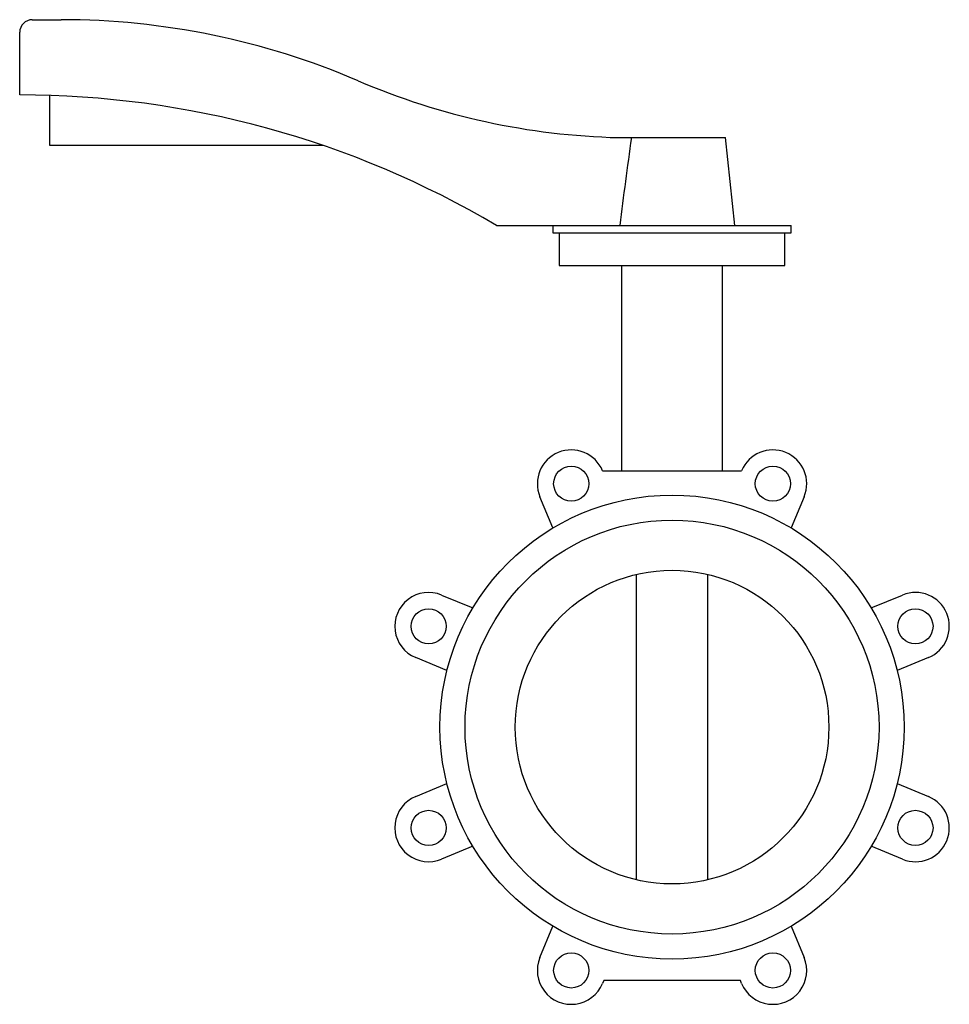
# Paper-space layout '_Sinistra' of a CAD drawing. Header units: millimetres. Extents: x -260 to 111, y -111 to 282.
import ezdxf

# ---------------------------------------------------------------- set-up
doc = ezdxf.new("R2010")
doc.units = ezdxf.units.MM

psp = doc.layouts.new('_Sinistra')

# ---------------------------------------------------------------- linework, layer by layer
at = {"color": 7, "linetype": 'Continuous', "lineweight": 25}
for p, q in [((-255, 282), (-243.51, 282)), ((-260, 252), (-260, 277)), ((-248, 231.81), (-248, 251.81)), ((-138.92, 231.81), (-248, 231.81)), ((-21.32, 235), (21.32, 235)), ((25, 200), (21.32, 235)), ((-70, 200), (47.5, 200)), ((-47.5, 200), (-47.5, 197)), ((-47.5, 197), (47.5, 197)), ((-45, 197), (-45, 184)), ((45, 184), (45, 197)), ((47.5, 197), (47.5, 200)), ((-45, 184), (45, 184)), ((-20, 102.17), (-20, 184)), ((20, 184), (20, 102.17)), ((-27.71, 102.17), (27.71, 102.17)), ((-47.49, 79.38), (-52.65, 91.84)), ((52.65, 91.84), (47.49, 79.38)), ((-14.14, -60.88), (-14.14, 60.88)), ((14.14, 60.88), (14.14, -60.88)), ((-91.84, 52.65), (-79.38, 47.49)), ((79.38, 47.49), (91.84, 52.65)), ((-89.71, 22.55), (-102.17, 27.71)), ((102.17, 27.71), (89.71, 22.55)), ((-102.17, -27.71), (-89.71, -22.55)), ((89.71, -22.55), (102.17, -27.71)), ((-79.38, -47.49), (-91.84, -52.65)), ((91.84, -52.65), (79.38, -47.49)), ((-52.65, -91.84), (-47.49, -79.38)), ((47.49, -79.38), (52.65, -91.84)), ((-27.22, -101), (-27.71, -102.17)), ((27.22, -101), (-27.22, -101)), ((27.71, -102.17), (27.22, -101))]:
    psp.add_line(p, q, dxfattribs=at)
for centre, radius in [((-40.18, 97.01), 7), ((40.18, 97.01), 7), ((0, 0), 92.5), ((0, 0), 82.5), ((0, 0), 62.5), ((-97.01, 40.18), 7), ((97.01, 40.18), 7), ((-97.01, -40.18), 7), ((97.01, -40.18), 7), ((-40.18, -97.01), 7), ((40.18, -97.01), 7)]:
    psp.add_circle(centre, radius, dxfattribs=at)
for centre, radius, start, end in [((-255, 277), 5, 90, 180), ((-243.51, -18), 300, 66.7551, 90), ((-14.6, 514.92), 280, 246.7551, 268.6249), ((-260, -121.12), 373.12, 59.3877, 90), ((-40.18, 97.01), 13.5, 22.5, 202.5), ((40.18, 97.01), 13.5, 337.5, 157.5), ((-97.01, 40.18), 13.5, 67.5, 247.5), ((97.01, 40.18), 13.5, 292.5, 112.5), ((-97.01, -40.18), 13.5, 112.5, 292.5), ((97.01, -40.18), 13.5, 247.5, 67.5), ((-40.18, -97.01), 13.5, 157.5, 337.5), ((40.18, -97.01), 13.5, 202.5, 22.5)]:
    psp.add_arc(centre, radius, start, end, dxfattribs=at)
psp.add_open_spline([(-20.71, 200), (-19.23, 211.68), (-17.71, 223.34), (-16.08, 235)], degree=3, dxfattribs=at)

doc.saveas('drawing.dxf')
